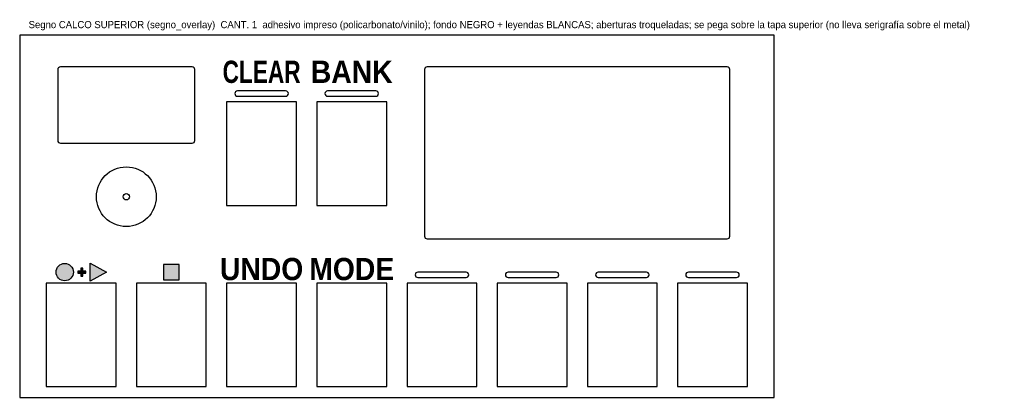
# Model space of a CAD drawing. Header units: millimetres. Extents: x 0 to 1104, y 0 to 424.
import ezdxf
from ezdxf.enums import TextEntityAlignment as Align

# ---------------------------------------------------------------- set-up
doc = ezdxf.new("R2010")
doc.units = ezdxf.units.MM
for name, color, linetype in [('CUT', 7, 'Continuous'), ('NOTE', 8, 'Continuous'), ('SILK', 5, 'Continuous')]:
    doc.layers.add(name, color=color, linetype=linetype)
doc.styles.add('SILKBOLD', font='arialbd.ttf')

msp = doc.modelspace()

# ---------------------------------------------------------------- hatches: boundary and pattern name
at = {"layer": 'SILK'}
h = msp.add_hatch(color=256, dxfattribs=at)
edge = h.paths.add_edge_path()
edge.add_arc((50.5, 140.6), 9.75, 0, 360)
for points in [[(68.5, 136.1), (71, 136.1), (71, 139.3), (74.2, 139.3), (74.2, 141.8), (71, 141.8), (71, 145.1), (68.5, 145.1), (68.5, 141.8), (65.2, 141.8), (65.2, 139.3), (68.5, 139.3)], [(79.2, 130.3), (79.2, 150.8), (97.2, 140.6)], [(161.4, 131.8), (178.9, 131.8), (178.9, 149.3), (161.4, 149.3)]]:
    msp.add_hatch(color=256, dxfattribs=at).paths.add_polyline_path(points)

# ---------------------------------------------------------------- linework, layer by layer
at = {"layer": 'CUT'}
for points in [[(0, 0), (846, 0), (846, 406.6), (0, 406.6)], [(232.1, 215.6), (310.5, 215.6), (310.5, 331.7), (232.1, 331.7)], [(333.3, 215.6), (411.6, 215.6), (411.6, 331.7), (333.3, 331.7)], [(29.8, 12.2), (108.2, 12.2), (108.2, 128.2), (29.8, 128.2)], [(131, 12.2), (209.3, 12.2), (209.3, 128.2), (131, 128.2)], [(232.1, 12.2), (310.5, 12.2), (310.5, 128.2), (232.1, 128.2)], [(333.3, 12.2), (411.6, 12.2), (411.6, 128.2), (333.3, 128.2)], [(434.4, 12.2), (512.7, 12.2), (512.7, 128.2), (434.4, 128.2)], [(535.5, 12.2), (613.9, 12.2), (613.9, 128.2), (535.5, 128.2)], [(636.7, 12.2), (715, 12.2), (715, 128.2), (636.7, 128.2)], [(737.8, 12.2), (816.2, 12.2), (816.2, 128.2), (737.8, 128.2)]]:
    msp.add_lwpolyline(points, close=True, dxfattribs=at)
for points in [[(45.7, 285.5), (193.4, 285.5, 0.414214), (196.4, 288.5), (196.4, 368, 0.414214), (193.4, 371), (45.7, 371, 0.414214), (42.7, 368), (42.7, 288.5, 0.414214)], [(457, 178), (793.5, 178, 0.414214), (796.5, 181), (796.5, 368, 0.414214), (793.5, 371), (457, 371, 0.414214), (454, 368), (454, 181, 0.414214)], [(244.3, 338.1), (298.3, 338.1, 0.414214), (301.3, 341.1), (301.3, 341.1, 0.414214), (298.3, 344.1), (244.3, 344.1, 0.414214), (241.3, 341.1), (241.3, 341.1, 0.414214)], [(345.4, 338.1), (399.4, 338.1, 0.414214), (402.4, 341.1), (402.4, 341.1, 0.414214), (399.4, 344.1), (345.4, 344.1, 0.414214), (342.4, 341.1), (342.4, 341.1, 0.414214)], [(446.6, 134.6), (500.6, 134.6, 0.414214), (503.6, 137.6), (503.6, 137.6, 0.414214), (500.6, 140.6), (446.6, 140.6, 0.414214), (443.6, 137.6), (443.6, 137.6, 0.414214)], [(547.7, 134.6), (601.7, 134.6, 0.414214), (604.7, 137.6), (604.7, 137.6, 0.414214), (601.7, 140.6), (547.7, 140.6, 0.414214), (544.7, 137.6), (544.7, 137.6, 0.414214)], [(648.9, 134.6), (702.9, 134.6, 0.414214), (705.9, 137.6), (705.9, 137.6, 0.414214), (702.9, 140.6), (648.9, 140.6, 0.414214), (645.9, 137.6), (645.9, 137.6, 0.414214)], [(750, 134.6), (804, 134.6, 0.414214), (807, 137.6), (807, 137.6, 0.414214), (804, 140.6), (750, 140.6, 0.414214), (747, 137.6), (747, 137.6, 0.414214)]]:
    msp.add_lwpolyline(points, format="xyb", close=True, dxfattribs=at)
for radius in [33.5, 3.6]:
    msp.add_circle((119.6, 225.3), radius, dxfattribs=at)
at = {"layer": 'SILK'}
for points in [[(68.5, 136.1), (71, 136.1), (71, 139.3), (74.2, 139.3), (74.2, 141.8), (71, 141.8), (71, 145.1), (68.5, 145.1), (68.5, 141.8), (65.2, 141.8), (65.2, 139.3), (68.5, 139.3)], [(79.2, 130.3), (79.2, 150.8), (97.2, 140.6)], [(161.4, 131.8), (178.9, 131.8), (178.9, 149.3), (161.4, 149.3)]]:
    msp.add_lwpolyline(points, close=True, dxfattribs=at)
msp.add_circle((50.5, 140.6), 9.75, dxfattribs=at)

# ---------------------------------------------------------------- texts
at = {"layer": 'NOTE'}
msp.add_text('Segno CALCO SUPERIOR (segno_overlay)  CANT. 1  adhesivo impreso (policarbonato/vinilo); fondo NEGRO + leyendas BLANCAS; aberturas troqueladas; se pega sobre la tapa superior (no lleva serigrafía sobre el metal)', height=8, dxfattribs=at).set_placement((10, 414.6))
at = {"layer": 'SILK', "style": 'SILKBOLD'}
for s, width, p in [('CLEAR', 0.727273, (271.3, 353.1)), ('BANK', 0.909091, (372.4, 353.1)), ('UNDO', 0.909091, (271.3, 131.6)), ('MODE', 0.909091, (372.4, 131.6))]:
    msp.add_text(s, height=25, dxfattribs=dict(at, width=width)).set_placement(p, align=Align.CENTER)

doc.saveas('drawing.dxf')
